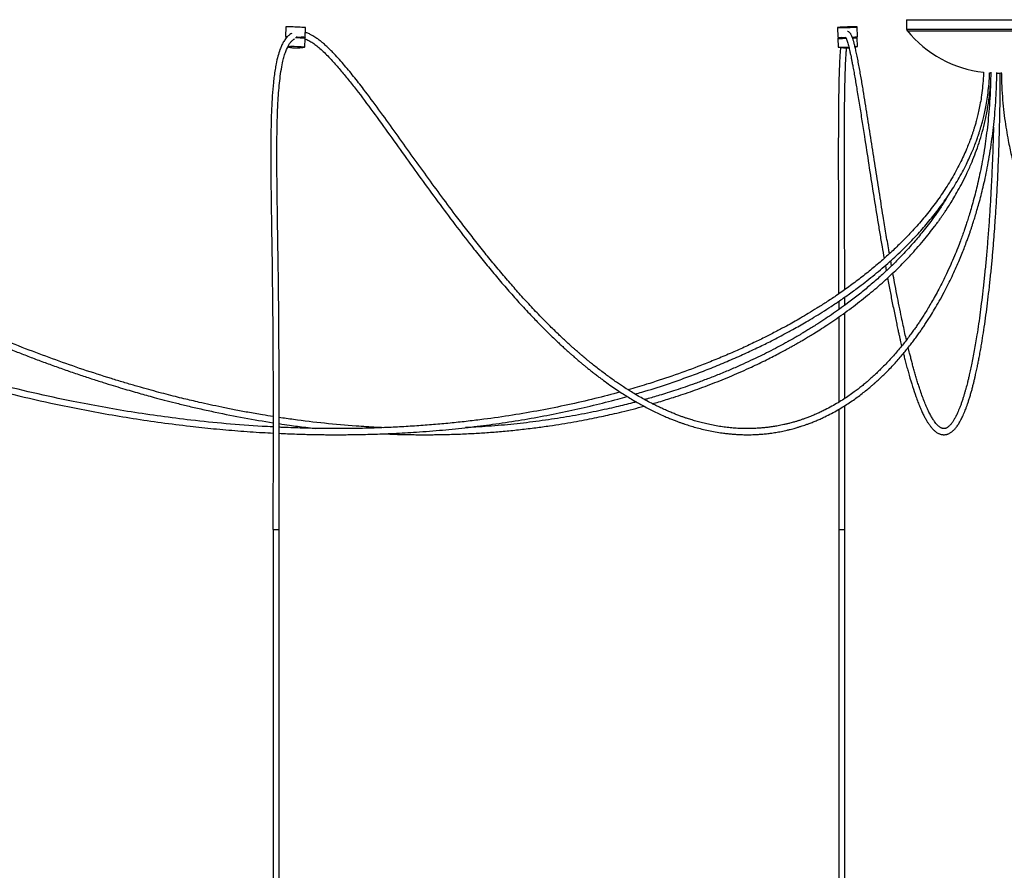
# Model space of a CAD drawing. Header units: millimetres. Extents: x 82 to 250, y 86 to 197.
# Tile 8 of 9: x 201 to 217, y 99 to 113. Entities that reach past the tile are written whole.
import ezdxf

# ---------------------------------------------------------------- set-up
doc = ezdxf.new("R2010")
doc.units = ezdxf.units.MM

msp = doc.modelspace()

# ---------------------------------------------------------------- linework, layer by layer
at = {"color": 7, "linetype": 'Continuous', "lineweight": 25}
for p, q in [((205.095, 113.262), (205.089, 113.102)), ((214.444, 113.101), (214.44, 113.261)), ((215.249, 113.379), (215.249, 113.225)), ((215.249, 113.379), (215.253, 113.379)), ((215.253, 113.379), (218.249, 113.379)), ((205.409, 113.091), (205.415, 113.25)), ((214.12, 113.252), (214.124, 113.092)), ((205.091, 113.085), (205.09, 113.067)), ((205.402, 112.931), (205.407, 113.074)), ((214.127, 113.075), (214.131, 112.932)), ((214.193, 113.091), (214.191, 113.08)), ((214.407, 112.932), (214.443, 112.941)), ((214.447, 112.942), (214.443, 113.084)), ((216.608, 112.51), (216.626, 112.509)), ((216.723, 112.506), (216.775, 112.506)), ((216.775, 112.506), (216.8, 112.507)), ((215.004, 109.353), (214.99, 109.434)), ((214.902, 109.358), (214.917, 109.27)), ((204.882, 105.037), (204.914, 105.037)), ((204.883, 105.037), (204.883, 89.037)), ((204.914, 105.037), (204.982, 105.037)), ((204.981, 89.037), (204.981, 105.037)), ((214.14, 105.037), (214.24, 105.037)), ((214.141, 105.037), (214.141, 89.037)), ((214.239, 89.037), (214.239, 105.037))]:
    msp.add_line(p, q, dxfattribs=at)
at = {"color": 8, "linetype": 'Continuous', "lineweight": 25}
for p, q in [((215.249, 113.225), (215.253, 113.225)), ((215.253, 113.225), (218.249, 113.225)), ((215.258, 113.199), (215.262, 113.199)), ((215.262, 113.199), (218.24, 113.199))]:
    msp.add_line(p, q, dxfattribs=at)
at = {"color": 7, "linetype": 'Continuous', "lineweight": 25, "flags": 128}
for points in [[(214.284, 113.26), (214.25, 113.259), (214.217, 113.258), (214.187, 113.257), (214.161, 113.255), (214.141, 113.254), (214.127, 113.253), (214.12, 113.252), (214.121, 113.251), (214.129, 113.251), (214.145, 113.25), (214.166, 113.25), (214.193, 113.251), (214.224, 113.251), (214.257, 113.252), (214.292, 113.253), (214.326, 113.254), (214.358, 113.255), (214.386, 113.257), (214.409, 113.258), (214.426, 113.259), (214.437, 113.26), (214.439, 113.261), (214.435, 113.262), (214.423, 113.262), (214.405, 113.262), (214.38, 113.262), (214.351, 113.262), (214.319, 113.261), (214.284, 113.26)], [(205.116, 113.101), (205.104, 113.101), (205.093, 113.102), (205.089, 113.102), (205.093, 113.102), (205.105, 113.102), (205.117, 113.102)], [(205.128, 112.942), (205.142, 112.942), (205.17, 112.941)], [(205.261, 113.097), (205.276, 113.097), (205.31, 113.095), (205.34, 113.094), (205.366, 113.093), (205.387, 113.092), (205.401, 113.091), (205.408, 113.091), (205.408, 113.09), (205.4, 113.09), (205.386, 113.091), (205.364, 113.091), (205.346, 113.092)], [(214.213, 113.081), (214.193, 113.08), (214.167, 113.079), (214.147, 113.077), (214.134, 113.076), (214.127, 113.075), (214.128, 113.075), (214.136, 113.074), (214.151, 113.074), (214.173, 113.074), (214.199, 113.074), (214.23, 113.075), (214.26, 113.075)], [(214.367, 113.079), (214.39, 113.08), (214.413, 113.081), (214.43, 113.082), (214.44, 113.084), (214.443, 113.084), (214.438, 113.085), (214.427, 113.085), (214.408, 113.086), (214.384, 113.085), (214.365, 113.085)]]:
    msp.add_lwpolyline(points, dxfattribs=at)
at = {"color": 7, "linetype": 'Continuous', "lineweight": 25}
for centre, radius, start, end in [((205.1, 111.581), 1.681, 87.2312, 90.1672), ((205.001, 106.098), 7.165, 86.688, 88.5583), ((214.344, 113.952), 0.857, 271.1335, 276.7129), ((215.289, 113.225), 0.04, 180, 219.354), ((216.723, 114.401), 1.894, 219.354, 263.4937), ((205.098, 113.009), 0.0763, 84.562, 95.5925), ((205.004, 106.185), 6.758, 86.6312, 88.5906), ((205.129, 108.628), 4.455, 86.4312, 88.4163), ((214.188, 114.579), 1.489, 267.5542, 272.5695), ((214.401, 113.225), 0.287, 271.0039, 279.2453), ((214.2, 115.057), 2.126, 268.1231, 272.8009)]:
    msp.add_arc(centre, radius, start, end, dxfattribs=at)
for points, knots in [([(204.883, 106.715), (204.881, 106.715), (204.822, 106.718), (204.566, 106.733), (204.12, 106.765), (203.566, 106.822), (203.049, 106.887), (202.564, 106.959), (202.087, 107.04), (201.551, 107.142), (200.956, 107.27), (200.302, 107.43), (199.653, 107.606), (199.009, 107.798), (198.323, 108.02), (197.598, 108.276), (196.834, 108.567), (196.076, 108.877), (195.325, 109.203), (194.58, 109.545), (193.84, 109.9), (193.126, 110.256), (192.435, 110.61), (191.768, 110.959), (191.102, 111.312), (190.436, 111.665), (189.768, 112.013), (189.235, 112.282), (188.837, 112.474), (188.577, 112.594), (188.315, 112.71), (188.05, 112.821), (187.811, 112.914), (187.597, 112.989), (187.41, 113.048), (187.227, 113.098), (187.051, 113.138), (186.887, 113.166), (186.761, 113.18), (186.677, 113.185), (186.643, 113.185), (186.631, 113.186)], [0, 0, 0, 0, 0.00034, 0.009089, 0.039724, 0.069384, 0.095024, 0.120191, 0.145081, 0.169684, 0.204335, 0.238851, 0.273373, 0.307871, 0.342395, 0.384239, 0.426078, 0.467957, 0.509803, 0.551709, 0.593565, 0.635505, 0.673881, 0.712346, 0.750715, 0.789196, 0.827547, 0.86596, 0.880543, 0.895215, 0.909867, 0.924391, 0.93927, 0.949248, 0.959295, 0.969275, 0.978574, 0.987057, 0.994856, 0.998134, 1, 1, 1, 1]), ([(204.883, 106.885), (204.825, 106.895), (204.688, 106.916), (204.476, 106.953), (204.254, 106.995), (204.048, 107.037), (203.857, 107.077), (203.693, 107.114), (203.55, 107.147), (203.42, 107.178), (203.282, 107.212), (203.133, 107.25), (202.973, 107.293), (202.803, 107.339), (202.622, 107.39), (202.433, 107.446), (202.149, 107.533), (201.778, 107.652), (201.33, 107.809), (200.882, 107.975), (200.436, 108.152), (199.989, 108.339), (199.553, 108.531), (199.121, 108.731), (198.684, 108.941), (198.29, 109.139), (197.939, 109.321), (197.64, 109.479), (197.348, 109.637), (197.123, 109.761), (196.961, 109.852), (196.858, 109.91), (196.757, 109.967), (196.663, 110.021), (196.578, 110.07), (196.506, 110.111), (196.448, 110.144), (196.398, 110.173), (196.345, 110.204), (196.282, 110.241), (196.204, 110.286), (196.112, 110.34), (196.007, 110.401), (195.839, 110.501), (195.613, 110.635), (195.322, 110.81), (195.021, 110.992), (194.71, 111.182), (194.454, 111.338), (194.249, 111.462), (194.095, 111.556), (193.941, 111.65), (193.787, 111.744), (193.635, 111.835), (193.493, 111.92), (193.368, 111.994), (193.26, 112.058), (193.166, 112.113), (193.077, 112.165), (192.984, 112.218), (192.879, 112.279), (192.756, 112.348), (192.615, 112.427), (192.457, 112.513), (192.289, 112.602), (192.117, 112.69), (191.948, 112.773), (191.79, 112.847), (191.642, 112.912), (191.505, 112.968), (191.376, 113.017), (191.263, 113.056), (191.168, 113.086), (191.086, 113.11), (191.003, 113.131), (190.911, 113.152), (190.807, 113.17), (190.706, 113.182), (190.64, 113.184), (190.612, 113.185)], [0, 0, 0, 0, 0.011533, 0.027256, 0.041971, 0.055678, 0.068378, 0.080072, 0.088539, 0.096936, 0.106129, 0.116124, 0.126919, 0.138294, 0.150432, 0.163326, 0.176681, 0.208004, 0.238598, 0.268449, 0.299974, 0.33093, 0.3613, 0.391186, 0.421863, 0.4536, 0.475079, 0.496826, 0.517814, 0.537829, 0.545428, 0.552881, 0.560188, 0.567262, 0.573453, 0.578636, 0.582823, 0.586078, 0.58964, 0.594252, 0.599902, 0.606577, 0.614257, 0.622873, 0.643451, 0.663564, 0.686884, 0.709511, 0.731929, 0.743203, 0.754503, 0.765814, 0.777122, 0.788411, 0.799135, 0.808062, 0.815885, 0.822648, 0.828706, 0.835274, 0.842753, 0.851598, 0.861811, 0.873262, 0.88565, 0.897898, 0.909801, 0.921336, 0.931164, 0.940677, 0.94962, 0.957728, 0.963555, 0.968935, 0.97414, 0.980148, 0.987181, 0.994536, 1, 1, 1, 1]), ([(205.191, 113.156), (205.181, 113.15), (205.157, 113.136), (205.122, 113.106), (205.085, 113.064), (205.052, 113.013), (205.022, 112.954), (204.992, 112.88), (204.961, 112.783), (204.936, 112.671), (204.916, 112.561), (204.901, 112.458), (204.885, 112.316), (204.87, 112.137), (204.859, 111.921), (204.85, 111.67), (204.846, 111.381), (204.846, 111.056), (204.848, 110.732), (204.852, 110.408), (204.857, 110.085), (204.862, 109.763), (204.867, 109.449), (204.87, 109.189), (204.872, 108.984), (204.874, 108.832), (204.876, 108.685), (204.877, 108.546), (204.878, 108.407), (204.879, 108.261), (204.88, 108.097), (204.881, 107.925), (204.882, 107.745), (204.883, 107.559), (204.883, 107.355), (204.883, 107.133), (204.884, 106.892), (204.883, 106.65), (204.883, 106.409), (204.883, 106.17), (204.883, 105.915), (204.882, 105.64), (204.882, 105.346), (204.882, 105.142), (204.882, 105.037)], [0, 0, 0, 0, 0.0089817, 0.0203704, 0.0313506, 0.043939, 0.0550346, 0.0658193, 0.0819362, 0.0993349, 0.1119579, 0.1251911, 0.1383928, 0.164473, 0.1898291, 0.2152597, 0.2535148, 0.2916754, 0.3299684, 0.3680113, 0.4060849, 0.4440758, 0.4815431, 0.5170685, 0.5358895, 0.5538502, 0.5708777, 0.5877639, 0.6029543, 0.6201019, 0.6393246, 0.6607629, 0.6808182, 0.7027152, 0.7265937, 0.7526122, 0.7809502, 0.8118106, 0.8379875, 0.8660152, 0.8960498, 0.928263, 0.9628441, 1, 1, 1, 1]), ([(216.626, 112.519), (216.626, 112.475), (216.624, 112.351), (216.616, 112.152), (216.602, 111.929), (216.583, 111.722), (216.561, 111.529), (216.535, 111.338), (216.505, 111.152), (216.472, 110.971), (216.438, 110.808), (216.404, 110.66), (216.369, 110.519), (216.334, 110.385), (216.298, 110.261), (216.266, 110.156), (216.239, 110.07), (216.214, 109.996), (216.19, 109.924), (216.162, 109.846), (216.127, 109.751), (216.084, 109.638), (216.031, 109.507), (215.97, 109.365), (215.906, 109.226), (215.841, 109.093), (215.78, 108.973), (215.719, 108.861), (215.661, 108.759), (215.607, 108.667), (215.557, 108.584), (215.511, 108.512), (215.469, 108.448), (215.429, 108.388), (215.387, 108.327), (215.341, 108.263), (215.292, 108.196), (215.239, 108.127), (215.181, 108.053), (215.118, 107.976), (215.051, 107.899), (214.981, 107.82), (214.911, 107.745), (214.843, 107.677), (214.784, 107.619), (214.731, 107.568), (214.68, 107.522), (214.628, 107.477), (214.574, 107.431), (214.516, 107.383), (214.455, 107.335), (214.385, 107.283), (214.307, 107.227), (214.22, 107.169), (214.126, 107.11), (214.025, 107.051), (213.932, 107.003), (213.852, 106.963), (213.784, 106.932), (213.715, 106.902), (213.649, 106.876), (213.59, 106.854), (213.54, 106.837), (213.503, 106.824), (213.477, 106.816), (213.458, 106.81), (213.435, 106.803), (213.408, 106.795), (213.376, 106.786), (213.337, 106.776), (213.291, 106.764), (213.242, 106.753), (213.193, 106.743), (213.135, 106.731), (213.069, 106.72), (212.996, 106.71), (212.929, 106.702), (212.866, 106.697), (212.809, 106.693), (212.757, 106.69), (212.709, 106.689), (212.665, 106.688), (212.62, 106.688), (212.568, 106.689), (212.498, 106.691), (212.412, 106.697), (212.313, 106.707), (212.211, 106.72), (212.109, 106.737), (212.009, 106.758), (211.914, 106.78), (211.825, 106.803), (211.742, 106.828), (211.672, 106.85), (211.614, 106.87), (211.561, 106.888), (211.505, 106.909), (211.443, 106.934), (211.374, 106.962), (211.301, 106.994), (211.225, 107.029), (211.15, 107.065), (211.067, 107.107), (210.978, 107.154), (210.884, 107.207), (210.794, 107.26), (210.707, 107.314), (210.627, 107.365), (210.552, 107.414), (210.483, 107.461), (210.412, 107.512), (210.339, 107.565), (210.263, 107.622), (210.186, 107.681), (210.118, 107.735), (210.063, 107.78), (210.021, 107.814), (209.984, 107.844), (209.953, 107.871), (209.927, 107.893), (209.905, 107.912), (209.885, 107.929), (209.861, 107.95), (209.831, 107.976), (209.793, 108.01), (209.749, 108.049), (209.701, 108.093), (209.65, 108.14), (209.598, 108.189), (209.515, 108.268), (209.398, 108.382), (209.238, 108.545), (209.068, 108.725), (208.892, 108.92), (208.718, 109.119), (208.545, 109.323), (208.373, 109.533), (208.203, 109.747), (208.033, 109.965), (207.837, 110.223), (207.614, 110.523), (207.364, 110.866), (207.115, 111.213), (206.866, 111.561), (206.617, 111.906), (206.395, 112.205), (206.201, 112.454), (206.034, 112.657), (205.902, 112.803), (205.806, 112.899), (205.751, 112.952), (205.7, 112.997), (205.659, 113.03), (205.627, 113.055), (205.599, 113.075), (205.568, 113.096), (205.533, 113.118), (205.488, 113.142), (205.448, 113.16), (205.42, 113.168), (205.412, 113.17)], [0, 0, 0, 0, 0.003788, 0.010686, 0.017173, 0.023298, 0.029097, 0.034594, 0.040814, 0.046631, 0.052047, 0.057056, 0.06165, 0.06681, 0.071369, 0.075312, 0.078619, 0.081289, 0.084004, 0.087133, 0.090683, 0.095701, 0.101363, 0.107693, 0.114722, 0.120753, 0.126935, 0.132754, 0.138184, 0.143306, 0.147989, 0.152219, 0.155984, 0.159403, 0.163153, 0.167338, 0.171633, 0.176319, 0.181405, 0.186897, 0.192804, 0.198731, 0.205116, 0.21083, 0.215857, 0.220183, 0.224444, 0.228653, 0.233194, 0.238061, 0.243189, 0.248573, 0.255375, 0.262554, 0.270251, 0.278578, 0.287543, 0.292857, 0.298376, 0.3041, 0.309659, 0.314466, 0.318506, 0.321775, 0.323347, 0.324777, 0.326561, 0.328747, 0.331339, 0.334335, 0.338361, 0.342425, 0.346343, 0.350116, 0.356486, 0.362383, 0.367804, 0.37276, 0.377399, 0.38162, 0.385423, 0.388805, 0.392269, 0.396436, 0.40131, 0.40908, 0.417107, 0.425305, 0.433672, 0.441876, 0.449491, 0.456666, 0.463371, 0.469509, 0.473601, 0.477636, 0.48217, 0.487223, 0.492796, 0.498772, 0.505073, 0.511201, 0.517126, 0.52524, 0.532941, 0.54023, 0.547197, 0.554465, 0.559909, 0.565564, 0.571426, 0.577496, 0.58377, 0.590246, 0.596664, 0.60058, 0.604062, 0.60711, 0.609727, 0.611914, 0.613672, 0.615145, 0.616956, 0.61957, 0.622733, 0.626443, 0.630617, 0.634896, 0.639233, 0.643628, 0.656002, 0.668788, 0.684312, 0.699434, 0.714086, 0.72926, 0.744101, 0.758962, 0.77382, 0.788653, 0.81078, 0.832871, 0.854997, 0.877082, 0.899217, 0.921311, 0.935635, 0.950003, 0.964459, 0.969203, 0.973888, 0.978118, 0.981777, 0.983807, 0.985834, 0.988249, 0.991023, 0.99405, 0.998238, 1, 1, 1, 1]), ([(214.969, 109.551), (214.966, 109.572), (214.946, 109.681), (214.912, 109.885), (214.86, 110.201), (214.801, 110.567), (214.736, 110.981), (214.671, 111.399), (214.607, 111.815), (214.557, 112.123), (214.524, 112.324), (214.506, 112.428), (214.488, 112.531), (214.469, 112.633), (214.45, 112.733), (214.435, 112.811), (214.422, 112.868), (214.413, 112.907), (214.405, 112.941), (214.398, 112.971), (214.391, 112.997), (214.384, 113.022), (214.377, 113.046), (214.369, 113.071), (214.36, 113.097), (214.35, 113.12), (214.34, 113.139), (214.331, 113.153), (214.323, 113.163), (214.315, 113.171), (214.308, 113.176), (214.296, 113.182), (214.288, 113.184), (214.283, 113.185)], [0, 0, 0, 0, 0.017316, 0.089104, 0.160956, 0.26344, 0.36613, 0.468632, 0.571219, 0.673881, 0.700979, 0.728263, 0.756392, 0.785142, 0.814248, 0.843016, 0.856882, 0.86968, 0.881469, 0.892308, 0.902826, 0.911104, 0.920604, 0.931211, 0.942796, 0.95513, 0.966149, 0.97494, 0.98204, 0.987574, 0.991751, 0.995396, 1, 1, 1, 1]), ([(186.451, 113.078), (186.467, 113.08), (186.513, 113.085), (186.588, 113.087), (186.674, 113.085), (186.759, 113.079), (186.866, 113.067), (187, 113.046), (187.166, 113.01), (187.34, 112.964), (187.518, 112.909), (187.694, 112.849), (187.867, 112.785), (188.132, 112.68), (188.49, 112.526), (188.965, 112.303), (189.465, 112.055), (189.99, 111.785), (190.65, 111.439), (191.445, 111.017), (192.378, 110.526), (193.244, 110.084), (194.041, 109.691), (194.769, 109.347), (195.502, 109.015), (196.241, 108.699), (196.987, 108.4), (197.739, 108.118), (198.469, 107.866), (199.177, 107.641), (199.862, 107.443), (200.552, 107.263), (201.162, 107.122), (201.691, 107.013), (202.14, 106.929), (202.595, 106.853), (203.058, 106.785), (203.497, 106.73), (203.914, 106.685), (204.309, 106.651), (204.633, 106.627), (204.826, 106.618), (204.883, 106.616)], [0, 0, 0, 0, 0.002486, 0.007095, 0.01143, 0.015737, 0.02008, 0.027952, 0.036582, 0.045939, 0.055464, 0.064965, 0.07434, 0.083495, 0.108424, 0.133476, 0.163232, 0.193097, 0.222881, 0.276169, 0.329487, 0.382726, 0.423502, 0.464225, 0.504982, 0.545685, 0.586423, 0.62711, 0.66782, 0.704077, 0.740321, 0.776587, 0.812841, 0.835831, 0.859086, 0.882598, 0.906355, 0.930555, 0.950315, 0.970519, 0.991161, 1, 1, 1, 1]), ([(190.462, 113.079), (190.47, 113.08), (190.503, 113.085), (190.557, 113.086), (190.619, 113.086), (190.672, 113.083), (190.746, 113.077), (190.849, 113.062), (190.982, 113.034), (191.12, 112.997), (191.261, 112.952), (191.405, 112.9), (191.554, 112.841), (191.706, 112.775), (191.904, 112.684), (192.148, 112.564), (192.377, 112.443), (192.551, 112.348), (192.666, 112.284), (192.773, 112.224), (192.864, 112.172), (192.935, 112.132), (192.987, 112.102), (193.03, 112.076), (193.075, 112.05), (193.129, 112.019), (193.194, 111.981), (193.267, 111.938), (193.345, 111.891), (193.498, 111.8), (193.731, 111.661), (194.068, 111.456), (194.442, 111.228), (194.851, 110.979), (195.189, 110.774), (195.449, 110.617), (195.622, 110.513), (195.786, 110.416), (195.939, 110.325), (196.082, 110.242), (196.211, 110.166), (196.319, 110.103), (196.405, 110.054), (196.475, 110.013), (196.547, 109.972), (196.629, 109.925), (196.725, 109.871), (196.833, 109.809), (197.015, 109.707), (197.264, 109.569), (197.575, 109.4), (197.883, 109.237), (198.184, 109.081), (198.479, 108.932), (198.771, 108.788), (199.097, 108.632), (199.459, 108.464), (199.858, 108.287), (200.262, 108.115), (200.601, 107.979), (200.874, 107.873), (201.076, 107.796), (201.282, 107.721), (201.492, 107.646), (201.702, 107.574), (201.906, 107.506), (202.094, 107.446), (202.264, 107.393), (202.417, 107.347), (202.559, 107.305), (202.689, 107.268), (202.813, 107.233), (202.95, 107.195), (203.108, 107.153), (203.291, 107.107), (203.491, 107.058), (203.709, 107.008), (204.017, 106.94), (204.41, 106.861), (204.726, 106.81), (204.883, 106.784)], [0, 0, 0, 0, 0.0015796, 0.0065526, 0.0106465, 0.0138258, 0.0170098, 0.0251476, 0.0341437, 0.0433847, 0.0528167, 0.0625886, 0.0727449, 0.0832608, 0.0941097, 0.1139266, 0.1345293, 0.1428035, 0.1511646, 0.159099, 0.1657554, 0.1706328, 0.1743384, 0.1769946, 0.1800819, 0.183989, 0.1886446, 0.194091, 0.1998021, 0.2056169, 0.2272417, 0.2502253, 0.2789453, 0.3086554, 0.3392749, 0.3524913, 0.365065, 0.3769032, 0.3879732, 0.3982457, 0.4076903, 0.41596, 0.4214763, 0.4261433, 0.4311121, 0.4370013, 0.4438224, 0.4515881, 0.4603124, 0.4826435, 0.5048851, 0.5266404, 0.5478685, 0.5685326, 0.5888532, 0.6090877, 0.6367403, 0.6641622, 0.6916108, 0.7200239, 0.7335255, 0.7472495, 0.7611957, 0.7753632, 0.7897344, 0.8035757, 0.8164882, 0.8275015, 0.8377214, 0.8471432, 0.8557625, 0.8636693, 0.8720006, 0.8830042, 0.8951088, 0.9083177, 0.9226339, 0.9380434, 0.9692047, 1, 1, 1, 1]), ([(204.982, 105.037), (204.982, 105.132), (204.982, 105.316), (204.982, 105.582), (204.982, 105.831), (204.983, 106.063), (204.983, 106.3), (204.983, 106.539), (204.984, 106.78), (204.983, 107.005), (204.983, 107.214), (204.983, 107.41), (204.983, 107.586), (204.982, 107.746), (204.981, 107.944), (204.98, 108.189), (204.978, 108.489), (204.975, 108.797), (204.971, 109.157), (204.965, 109.566), (204.958, 110.023), (204.951, 110.482), (204.946, 110.942), (204.946, 111.323), (204.95, 111.623), (204.956, 111.842), (204.965, 112.042), (204.977, 112.222), (204.992, 112.381), (205.012, 112.534), (205.036, 112.661), (205.06, 112.764), (205.085, 112.842), (205.112, 112.911), (205.14, 112.966), (205.17, 113.01), (205.198, 113.039), (205.219, 113.057), (205.231, 113.063), (205.234, 113.065)], [0, 0, 0, 0, 0.033879, 0.065474, 0.094955, 0.12248, 0.148189, 0.179326, 0.207829, 0.233923, 0.259414, 0.282541, 0.303475, 0.322363, 0.339334, 0.374051, 0.409764, 0.446423, 0.483807, 0.537931, 0.592291, 0.646813, 0.701573, 0.756505, 0.782514, 0.808435, 0.834681, 0.854344, 0.87382, 0.893125, 0.912205, 0.92479, 0.937217, 0.949647, 0.961866, 0.973336, 0.985264, 0.99539, 1, 1, 1, 1]), ([(205.406, 113.066), (205.417, 113.062), (205.448, 113.051), (205.501, 113.021), (205.567, 112.976), (205.634, 112.922), (205.705, 112.858), (205.778, 112.786), (205.871, 112.688), (205.983, 112.561), (206.114, 112.402), (206.292, 112.175), (206.519, 111.872), (206.793, 111.492), (207.066, 111.109), (207.34, 110.728), (207.615, 110.352), (207.892, 109.983), (208.134, 109.671), (208.343, 109.411), (208.518, 109.199), (208.698, 108.988), (208.885, 108.777), (209.061, 108.586), (209.222, 108.418), (209.364, 108.275), (209.476, 108.167), (209.557, 108.09), (209.61, 108.041), (209.661, 107.994), (209.708, 107.952), (209.75, 107.914), (209.784, 107.885), (209.81, 107.861), (209.832, 107.843), (209.854, 107.824), (209.88, 107.802), (209.912, 107.775), (209.949, 107.743), (209.991, 107.709), (210.037, 107.672), (210.086, 107.632), (210.138, 107.592), (210.19, 107.552), (210.241, 107.513), (210.309, 107.463), (210.394, 107.402), (210.493, 107.334), (210.587, 107.271), (210.678, 107.214), (210.762, 107.162), (210.844, 107.114), (210.925, 107.069), (211.01, 107.024), (211.098, 106.979), (211.19, 106.935), (211.275, 106.896), (211.351, 106.863), (211.415, 106.837), (211.473, 106.814), (211.526, 106.795), (211.576, 106.777), (211.635, 106.757), (211.71, 106.733), (211.802, 106.706), (211.902, 106.68), (212.009, 106.655), (212.12, 106.634), (212.22, 106.618), (212.306, 106.607), (212.379, 106.6), (212.45, 106.594), (212.512, 106.591), (212.565, 106.589), (212.607, 106.588), (212.645, 106.588), (212.685, 106.588), (212.734, 106.589), (212.795, 106.592), (212.863, 106.596), (212.939, 106.603), (213.023, 106.612), (213.096, 106.623), (213.156, 106.634), (213.202, 106.642), (213.248, 106.652), (213.297, 106.663), (213.344, 106.674), (213.388, 106.686), (213.425, 106.696), (213.456, 106.705), (213.482, 106.713), (213.503, 106.72), (213.529, 106.728), (213.563, 106.739), (213.608, 106.754), (213.66, 106.774), (213.721, 106.797), (213.785, 106.823), (213.85, 106.852), (213.929, 106.889), (214.02, 106.935), (214.122, 106.992), (214.219, 107.05), (214.311, 107.109), (214.399, 107.169), (214.482, 107.23), (214.559, 107.29), (214.626, 107.343), (214.681, 107.39), (214.727, 107.43), (214.772, 107.471), (214.821, 107.516), (214.878, 107.571), (214.944, 107.636), (215.011, 107.706), (215.079, 107.78), (215.144, 107.854), (215.208, 107.929), (215.268, 108.003), (215.324, 108.073), (215.374, 108.14), (215.423, 108.206), (215.468, 108.27), (215.511, 108.331), (215.552, 108.392), (215.594, 108.457), (215.647, 108.54), (215.711, 108.645), (215.786, 108.775), (215.86, 108.911), (215.93, 109.048), (215.992, 109.175), (216.049, 109.299), (216.101, 109.417), (216.147, 109.528), (216.189, 109.632), (216.223, 109.721), (216.25, 109.796), (216.272, 109.857), (216.292, 109.913), (216.309, 109.966), (216.327, 110.02), (216.348, 110.084), (216.373, 110.165), (216.403, 110.264), (216.435, 110.378), (216.469, 110.504), (216.503, 110.642), (216.537, 110.791), (216.571, 110.957), (216.604, 111.139), (216.634, 111.327), (216.66, 111.519), (216.683, 111.714), (216.701, 111.924), (216.716, 112.149), (216.724, 112.348), (216.726, 112.472), (216.726, 112.515)], [0, 0, 0, 0, 0.002781, 0.008393, 0.01376, 0.01948, 0.02559, 0.031865, 0.038161, 0.049592, 0.060858, 0.072149, 0.096453, 0.120778, 0.145054, 0.169343, 0.193637, 0.217915, 0.242197, 0.257157, 0.272137, 0.287572, 0.303555, 0.320085, 0.332362, 0.344303, 0.355876, 0.360319, 0.364702, 0.369024, 0.373041, 0.376496, 0.379383, 0.381461, 0.383094, 0.384771, 0.386914, 0.389525, 0.392605, 0.396155, 0.399825, 0.403894, 0.408227, 0.412489, 0.416663, 0.420749, 0.429206, 0.437253, 0.444883, 0.452093, 0.459148, 0.46533, 0.471802, 0.478565, 0.485618, 0.492962, 0.500482, 0.505998, 0.511073, 0.515704, 0.519891, 0.52364, 0.527388, 0.534009, 0.541299, 0.549141, 0.557503, 0.566364, 0.575248, 0.581005, 0.586678, 0.592265, 0.597605, 0.601335, 0.604642, 0.607526, 0.610057, 0.614219, 0.618958, 0.624271, 0.630163, 0.636716, 0.64395, 0.647348, 0.650875, 0.654532, 0.658318, 0.662197, 0.665716, 0.668578, 0.670998, 0.672977, 0.674528, 0.676122, 0.67901, 0.68254, 0.686708, 0.691511, 0.696781, 0.701934, 0.706916, 0.71561, 0.723738, 0.731309, 0.738821, 0.745897, 0.752594, 0.758918, 0.764867, 0.768836, 0.772557, 0.776068, 0.780068, 0.784811, 0.790284, 0.796471, 0.801821, 0.807545, 0.813067, 0.818217, 0.823002, 0.82743, 0.831505, 0.835708, 0.839474, 0.842911, 0.846696, 0.850949, 0.857206, 0.864212, 0.871929, 0.878282, 0.884482, 0.890211, 0.895484, 0.900316, 0.904721, 0.908712, 0.911412, 0.913874, 0.9161, 0.918093, 0.920049, 0.92236, 0.925545, 0.929218, 0.933364, 0.937978, 0.942611, 0.94766, 0.953117, 0.958977, 0.965243, 0.970781, 0.976622, 0.982791, 0.989322, 0.996263, 1, 1, 1, 1]), ([(214.255, 113.09), (214.255, 113.09), (214.253, 113.09), (214.257, 113.084), (214.262, 113.074), (214.269, 113.055), (214.278, 113.028), (214.288, 112.994), (214.298, 112.957), (214.308, 112.92), (214.316, 112.885), (214.323, 112.854), (214.329, 112.825), (214.337, 112.79), (214.345, 112.747), (214.356, 112.692), (214.37, 112.622), (214.385, 112.537), (214.403, 112.437), (214.421, 112.335), (214.446, 112.184), (214.479, 111.982), (214.519, 111.727), (214.57, 111.402), (214.631, 111.006), (214.703, 110.547), (214.763, 110.172), (214.812, 109.88), (214.847, 109.67), (214.87, 109.536), (214.882, 109.472)], [0, 0, 0, 0, 0.0013009, 0.0126453, 0.0251853, 0.0389806, 0.0541382, 0.0700745, 0.0857174, 0.0999748, 0.1126162, 0.1234419, 0.1324614, 0.1414905, 0.1567764, 0.1734771, 0.1916799, 0.2184619, 0.2460871, 0.2736721, 0.3010692, 0.3649817, 0.4288066, 0.4925718, 0.6064773, 0.7202682, 0.8342196, 0.8910772, 0.9480344, 1, 1, 1, 1]), ([(216.8, 112.515), (216.8, 112.477), (216.802, 112.363), (216.812, 112.178), (216.83, 111.965), (216.853, 111.765), (216.881, 111.578), (216.917, 111.376), (216.962, 111.164), (217.018, 110.947), (217.074, 110.752), (217.133, 110.572), (217.193, 110.406), (217.253, 110.251), (217.311, 110.112), (217.367, 109.987), (217.42, 109.876), (217.469, 109.776), (217.519, 109.681), (217.571, 109.584), (217.631, 109.478), (217.7, 109.362), (217.777, 109.237), (217.864, 109.105), (217.958, 108.97), (218.055, 108.838), (218.157, 108.708), (218.261, 108.581), (218.368, 108.458), (218.457, 108.361), (218.529, 108.286), (218.582, 108.231), (218.629, 108.184), (218.668, 108.146), (218.699, 108.116), (218.724, 108.092), (218.75, 108.069), (218.78, 108.041), (218.817, 108.007), (218.861, 107.967), (218.913, 107.922), (218.973, 107.87), (219.042, 107.813), (219.117, 107.753), (219.193, 107.694), (219.267, 107.639), (219.337, 107.588), (219.414, 107.534), (219.498, 107.478), (219.585, 107.421), (219.664, 107.372), (219.74, 107.327), (219.818, 107.282), (219.903, 107.234), (219.99, 107.188), (220.077, 107.143), (220.163, 107.101), (220.255, 107.059), (220.351, 107.017), (220.444, 106.978), (220.529, 106.944), (220.602, 106.916), (220.664, 106.894), (220.712, 106.877), (220.747, 106.865), (220.775, 106.856), (220.803, 106.847), (220.837, 106.836), (220.879, 106.823), (220.928, 106.808), (220.985, 106.791), (221.048, 106.774), (221.142, 106.749), (221.26, 106.72), (221.399, 106.69), (221.53, 106.666), (221.655, 106.646), (221.78, 106.629), (221.891, 106.617), (221.988, 106.607), (222.072, 106.601), (222.158, 106.596), (222.244, 106.592), (222.325, 106.589), (222.397, 106.588), (222.457, 106.588), (222.502, 106.588), (222.537, 106.588), (222.569, 106.589), (222.606, 106.59), (222.653, 106.591), (222.708, 106.594), (222.772, 106.597), (222.855, 106.602), (222.953, 106.61), (223.062, 106.62), (223.166, 106.632), (223.27, 106.646), (223.374, 106.662), (223.475, 106.679), (223.569, 106.696), (223.654, 106.713), (223.735, 106.73), (223.829, 106.751), (223.94, 106.778), (224.071, 106.813), (224.207, 106.851), (224.321, 106.886), (224.406, 106.914), (224.459, 106.931), (224.504, 106.947), (224.543, 106.96), (224.574, 106.971), (224.602, 106.981), (224.636, 106.993), (224.68, 107.009), (224.737, 107.031), (224.806, 107.057), (224.885, 107.089), (224.974, 107.125), (225.068, 107.165), (225.189, 107.218), (225.33, 107.283), (225.491, 107.361), (225.647, 107.44), (225.798, 107.52), (225.947, 107.602), (226.09, 107.684), (226.231, 107.768), (226.385, 107.863), (226.554, 107.97), (226.741, 108.094), (226.932, 108.226), (227.129, 108.367), (227.331, 108.517), (227.536, 108.674), (227.741, 108.837), (227.994, 109.044), (228.296, 109.301), (228.56, 109.536), (228.738, 109.698), (228.83, 109.783), (228.923, 109.869), (229.016, 109.956), (229.106, 110.041), (229.187, 110.119), (229.257, 110.186), (229.317, 110.243), (229.369, 110.294), (229.416, 110.339), (229.461, 110.383), (229.508, 110.429), (229.563, 110.483), (229.626, 110.544), (229.701, 110.619), (229.789, 110.706), (229.888, 110.803), (229.988, 110.904), (230.089, 111.005), (230.19, 111.106), (230.297, 111.213), (230.411, 111.328), (230.53, 111.447), (230.644, 111.561), (230.749, 111.665), (230.837, 111.753), (230.91, 111.825), (230.971, 111.885), (231.031, 111.944), (231.095, 112.005), (231.168, 112.075), (231.252, 112.155), (231.347, 112.244), (231.45, 112.339), (231.56, 112.438), (231.673, 112.536), (231.784, 112.629), (231.893, 112.716), (231.998, 112.795), (232.103, 112.867), (232.204, 112.932), (232.307, 112.989), (232.391, 113.027), (232.455, 113.051), (232.495, 113.064), (232.52, 113.07), (232.531, 113.072)], [0, 0, 0, 0, 0.003236, 0.009762, 0.015932, 0.021786, 0.027354, 0.032659, 0.040154, 0.047112, 0.05354, 0.059429, 0.065486, 0.071032, 0.076201, 0.080977, 0.085345, 0.089291, 0.092967, 0.096997, 0.101546, 0.106629, 0.112266, 0.118477, 0.125236, 0.131961, 0.138463, 0.145787, 0.152762, 0.159368, 0.16308, 0.166556, 0.169561, 0.172076, 0.17393, 0.175372, 0.176806, 0.178674, 0.18098, 0.183728, 0.186925, 0.190576, 0.194895, 0.199642, 0.204281, 0.208716, 0.212941, 0.216951, 0.222667, 0.227861, 0.232521, 0.236728, 0.241251, 0.246275, 0.251807, 0.256504, 0.26152, 0.266858, 0.272522, 0.278129, 0.282991, 0.2872, 0.290748, 0.293632, 0.295458, 0.296859, 0.298362, 0.300312, 0.30271, 0.305504, 0.308734, 0.312402, 0.316361, 0.324734, 0.332634, 0.340052, 0.346984, 0.353873, 0.361223, 0.365771, 0.370481, 0.375351, 0.380381, 0.385098, 0.389147, 0.392524, 0.395229, 0.396846, 0.398473, 0.400598, 0.403222, 0.406345, 0.409968, 0.414092, 0.420446, 0.426666, 0.432565, 0.438142, 0.444361, 0.450123, 0.455426, 0.46027, 0.464712, 0.469218, 0.476289, 0.483732, 0.491547, 0.499721, 0.503176, 0.506212, 0.50883, 0.511029, 0.51281, 0.514232, 0.51589, 0.518566, 0.521876, 0.525819, 0.530394, 0.535597, 0.54124, 0.546784, 0.556602, 0.565976, 0.574905, 0.583982, 0.592596, 0.601046, 0.609387, 0.617619, 0.628556, 0.639575, 0.651039, 0.662936, 0.675248, 0.687817, 0.700336, 0.712787, 0.734502, 0.756288, 0.762056, 0.767846, 0.773654, 0.779479, 0.785299, 0.790696, 0.794848, 0.79858, 0.801899, 0.80481, 0.807435, 0.810413, 0.813896, 0.817873, 0.822333, 0.828253, 0.834633, 0.841045, 0.847464, 0.853886, 0.860305, 0.867992, 0.875652, 0.883053, 0.889719, 0.895667, 0.899859, 0.903642, 0.90733, 0.911355, 0.915701, 0.921202, 0.927221, 0.933726, 0.940644, 0.947865, 0.954817, 0.961333, 0.968016, 0.974241, 0.980397, 0.986534, 0.992785, 0.995418, 0.998085, 1, 1, 1, 1]), ([(205.125, 112.933), (205.134, 112.931), (205.154, 112.927), (205.185, 112.922), (205.213, 112.919), (205.232, 112.917), (205.241, 112.917), (205.243, 112.917)], [0, 0, 0, 0, 0.231221, 0.529463, 0.77524, 0.944372, 1, 1, 1, 1]), ([(205.243, 112.917), (205.25, 112.917), (205.27, 112.916), (205.304, 112.918), (205.349, 112.922), (205.38, 112.928), (205.399, 112.931)], [0, 0, 0, 0, 0.134055, 0.395437, 0.6346, 1, 1, 1, 1]), ([(214.169, 112.926), (214.169, 112.922), (214.166, 112.894), (214.161, 112.833), (214.156, 112.743), (214.15, 112.633), (214.146, 112.503), (214.141, 112.334), (214.138, 112.142), (214.135, 111.929), (214.133, 111.677), (214.133, 111.388), (214.132, 111.062), (214.133, 110.737), (214.134, 110.412), (214.135, 110.089), (214.136, 109.767), (214.137, 109.452), (214.138, 109.192), (214.138, 109.007), (214.138, 108.923), (214.138, 108.892)], [0, 0, 0, 0, 0.004609, 0.032737, 0.059962, 0.086472, 0.125109, 0.16351, 0.215242, 0.267065, 0.319367, 0.398032, 0.47641, 0.555052, 0.633143, 0.711282, 0.789247, 0.866141, 0.939067, 0.977704, 1, 1, 1, 1]), ([(214.134, 112.932), (214.142, 112.93), (214.163, 112.926), (214.196, 112.922), (214.23, 112.918), (214.257, 112.917), (214.275, 112.917), (214.285, 112.916), (214.289, 112.917), (214.29, 112.917)], [0, 0, 0, 0, 0.150567, 0.405586, 0.628086, 0.802649, 0.912064, 0.973917, 1, 1, 1, 1]), ([(214.238, 108.962), (214.238, 109.004), (214.238, 109.197), (214.237, 109.541), (214.235, 109.995), (214.234, 110.45), (214.233, 110.907), (214.232, 111.284), (214.233, 111.581), (214.234, 111.797), (214.236, 111.994), (214.238, 112.171), (214.241, 112.327), (214.245, 112.481), (214.25, 112.613), (214.255, 112.722), (214.26, 112.811), (214.265, 112.876), (214.268, 112.908), (214.269, 112.917)], [0, 0, 0, 0, 0.031193, 0.142195, 0.253726, 0.365501, 0.477833, 0.590316, 0.643659, 0.696597, 0.749713, 0.789367, 0.828596, 0.868116, 0.907952, 0.934667, 0.961648, 0.989172, 1, 1, 1, 1]), ([(214.29, 112.917), (214.29, 112.917), (214.293, 112.917), (214.3, 112.917), (214.305, 112.918), (214.308, 112.918)], [0, 0, 0, 0, 0.195171, 0.584426, 1, 1, 1, 1]), ([(216.508, 112.52), (216.508, 112.5), (216.506, 112.424), (216.496, 112.3), (216.479, 112.152), (216.458, 112.021), (216.435, 111.907), (216.412, 111.808), (216.391, 111.725), (216.372, 111.656), (216.355, 111.6), (216.341, 111.558), (216.331, 111.526), (216.322, 111.5), (216.312, 111.471), (216.299, 111.436), (216.285, 111.396), (216.262, 111.336), (216.227, 111.252), (216.179, 111.143), (216.101, 110.981), (215.99, 110.776), (215.839, 110.539), (215.678, 110.315), (215.506, 110.102), (215.336, 109.911), (215.169, 109.739), (215.007, 109.583), (214.837, 109.43), (214.659, 109.28), (214.473, 109.133), (214.285, 108.993), (214.104, 108.866), (213.936, 108.755), (213.785, 108.659), (213.646, 108.574), (213.519, 108.499), (213.4, 108.431), (213.27, 108.359), (213.119, 108.278), (212.942, 108.187), (212.746, 108.091), (212.532, 107.991), (212.304, 107.891), (212.07, 107.794), (211.773, 107.677), (211.416, 107.548), (211.034, 107.422), (210.793, 107.353), (210.692, 107.324)], [0, 0, 0, 0, 0.007074, 0.026519, 0.043952, 0.059474, 0.073157, 0.085046, 0.095169, 0.103541, 0.11017, 0.115825, 0.119066, 0.122067, 0.125731, 0.130059, 0.135053, 0.140717, 0.152851, 0.167281, 0.182956, 0.216775, 0.250134, 0.283079, 0.315616, 0.348213, 0.374818, 0.401905, 0.42948, 0.457549, 0.486113, 0.5151, 0.542825, 0.566409, 0.588157, 0.607996, 0.625861, 0.641777, 0.658079, 0.680027, 0.704257, 0.730827, 0.759796, 0.790851, 0.821896, 0.852566, 0.907716, 0.961326, 1, 1, 1, 1]), ([(210.807, 107.253), (210.844, 107.263), (211.017, 107.312), (211.272, 107.395), (211.576, 107.499), (211.83, 107.592), (212.087, 107.692), (212.344, 107.799), (212.592, 107.909), (212.823, 108.017), (213.031, 108.119), (213.217, 108.216), (213.369, 108.299), (213.498, 108.371), (213.613, 108.438), (213.738, 108.512), (213.874, 108.596), (214.021, 108.691), (214.176, 108.795), (214.34, 108.91), (214.537, 109.056), (214.759, 109.232), (215, 109.44), (215.226, 109.653), (215.432, 109.866), (215.618, 110.08), (215.788, 110.295), (215.948, 110.522), (216.097, 110.762), (216.205, 110.965), (216.279, 111.121), (216.322, 111.22), (216.358, 111.307), (216.385, 111.38), (216.407, 111.439), (216.421, 111.48), (216.431, 111.511), (216.441, 111.542), (216.454, 111.585), (216.472, 111.642), (216.491, 111.714), (216.513, 111.8), (216.536, 111.901), (216.558, 112.017), (216.579, 112.15), (216.596, 112.299), (216.606, 112.422), (216.608, 112.495), (216.608, 112.512)], [0, 0, 0, 0, 0.014155, 0.065768, 0.098315, 0.131395, 0.16497, 0.199002, 0.232965, 0.263824, 0.291926, 0.317342, 0.340139, 0.355102, 0.370915, 0.388527, 0.407889, 0.428946, 0.451637, 0.475895, 0.501174, 0.540265, 0.578449, 0.615734, 0.652143, 0.684553, 0.717107, 0.750077, 0.783483, 0.817375, 0.831597, 0.844491, 0.855535, 0.864751, 0.872151, 0.877744, 0.880055, 0.883698, 0.889028, 0.896047, 0.904759, 0.915171, 0.927301, 0.941176, 0.956841, 0.974361, 0.993828, 1, 1, 1, 1]), ([(215.198, 107.917), (215.199, 107.91), (215.208, 107.876), (215.223, 107.815), (215.245, 107.731), (215.268, 107.646), (215.302, 107.525), (215.347, 107.376), (215.395, 107.232), (215.435, 107.123), (215.468, 107.042), (215.499, 106.969), (215.53, 106.905), (215.56, 106.848), (215.583, 106.808), (215.6, 106.781), (215.611, 106.765), (215.622, 106.749), (215.633, 106.735), (215.644, 106.721), (215.655, 106.706), (215.668, 106.692), (215.682, 106.677), (215.697, 106.662), (215.713, 106.648), (215.731, 106.633), (215.751, 106.62), (215.77, 106.61), (215.788, 106.602), (215.805, 106.596), (215.82, 106.592), (215.834, 106.59), (215.847, 106.588), (215.86, 106.588), (215.873, 106.588), (215.887, 106.59), (215.901, 106.592), (215.915, 106.596), (215.93, 106.601), (215.945, 106.608), (215.962, 106.617), (215.98, 106.628), (215.997, 106.641), (216.014, 106.656), (216.029, 106.671), (216.043, 106.686), (216.056, 106.701), (216.067, 106.715), (216.08, 106.733), (216.095, 106.755), (216.112, 106.782), (216.129, 106.812), (216.147, 106.846), (216.165, 106.882), (216.183, 106.923), (216.201, 106.965), (216.218, 107.009), (216.235, 107.054), (216.252, 107.103), (216.27, 107.158), (216.289, 107.218), (216.307, 107.281), (216.324, 107.344), (216.34, 107.405), (216.354, 107.463), (216.367, 107.518), (216.379, 107.569), (216.39, 107.616), (216.399, 107.661), (216.41, 107.713), (216.423, 107.777), (216.438, 107.855), (216.455, 107.945), (216.476, 108.062), (216.5, 108.212), (216.528, 108.394), (216.555, 108.588), (216.58, 108.791), (216.605, 109.003), (216.628, 109.222), (216.65, 109.446), (216.67, 109.671), (216.684, 109.855), (216.695, 109.999), (216.702, 110.106), (216.711, 110.23), (216.719, 110.367), (216.728, 110.516), (216.736, 110.677), (216.745, 110.854), (216.753, 111.049), (216.761, 111.25), (216.767, 111.454), (216.772, 111.661), (216.777, 111.863), (216.78, 112.058), (216.782, 112.244), (216.783, 112.395), (216.783, 112.484), (216.783, 112.507)], [0, 0, 0, 0, 0.003086, 0.015354, 0.028725, 0.043003, 0.057335, 0.090938, 0.124248, 0.143905, 0.163093, 0.181661, 0.199602, 0.216907, 0.233409, 0.23971, 0.245847, 0.251819, 0.257628, 0.263419, 0.269798, 0.27641, 0.283602, 0.291373, 0.299722, 0.308514, 0.319002, 0.328429, 0.336794, 0.344112, 0.350821, 0.357147, 0.363091, 0.368546, 0.374129, 0.380346, 0.387197, 0.393021, 0.399295, 0.406556, 0.414924, 0.423327, 0.432251, 0.440647, 0.448451, 0.455663, 0.462286, 0.468324, 0.473779, 0.483169, 0.492748, 0.502531, 0.512514, 0.522692, 0.533168, 0.544393, 0.553766, 0.563617, 0.573938, 0.584718, 0.595946, 0.607202, 0.617657, 0.627299, 0.636139, 0.64419, 0.651462, 0.657967, 0.66374, 0.669603, 0.678431, 0.688129, 0.69867, 0.710025, 0.728165, 0.746651, 0.764833, 0.782693, 0.800215, 0.817285, 0.833708, 0.849189, 0.864084, 0.869917, 0.876546, 0.884062, 0.892432, 0.900756, 0.909739, 0.919364, 0.929621, 0.940513, 0.950085, 0.960134, 0.970705, 0.979014, 0.987689, 0.996774, 1, 1, 1, 1]), ([(211.091, 107.095), (211.126, 107.105), (211.241, 107.138), (211.462, 107.207), (211.755, 107.305), (212.074, 107.423), (212.393, 107.552), (212.647, 107.665), (212.835, 107.754), (212.956, 107.813), (213.07, 107.87), (213.17, 107.923), (213.256, 107.969), (213.328, 108.008), (213.386, 108.04), (213.433, 108.067), (213.476, 108.092), (213.524, 108.119), (213.582, 108.154), (213.651, 108.195), (213.734, 108.246), (213.834, 108.308), (213.95, 108.384), (214.078, 108.469), (214.211, 108.563), (214.347, 108.662), (214.481, 108.765), (214.649, 108.898), (214.848, 109.067), (215.072, 109.275), (215.26, 109.465), (215.41, 109.63), (215.522, 109.76), (215.619, 109.88), (215.692, 109.974), (215.745, 110.045), (215.781, 110.094), (215.813, 110.14), (215.844, 110.184), (215.876, 110.232), (215.916, 110.292), (215.966, 110.37), (216.027, 110.469), (216.094, 110.587), (216.168, 110.724), (216.245, 110.882), (216.317, 111.044), (216.381, 111.207), (216.437, 111.368), (216.49, 111.543), (216.538, 111.732), (216.578, 111.937), (216.607, 112.129), (216.617, 112.253), (216.621, 112.304)], [0, 0, 0, 0, 0.014599, 0.047836, 0.092116, 0.137011, 0.182325, 0.227982, 0.245996, 0.264027, 0.280768, 0.295437, 0.308068, 0.318686, 0.327317, 0.33398, 0.33952, 0.346587, 0.355421, 0.365713, 0.377402, 0.393242, 0.411015, 0.43067, 0.451954, 0.473414, 0.494757, 0.515976, 0.554532, 0.592612, 0.630187, 0.653309, 0.674232, 0.692946, 0.709528, 0.717385, 0.724684, 0.731433, 0.737638, 0.743904, 0.751941, 0.763319, 0.777037, 0.793041, 0.811275, 0.831688, 0.85424, 0.872548, 0.892055, 0.912785, 0.934792, 0.958164, 0.983026, 1, 1, 1, 1]), ([(216.671, 111.62), (216.671, 111.611), (216.669, 111.544), (216.666, 111.416), (216.66, 111.241), (216.654, 111.071), (216.647, 110.918), (216.641, 110.779), (216.634, 110.642), (216.627, 110.503), (216.618, 110.36), (216.61, 110.222), (216.601, 110.087), (216.591, 109.954), (216.581, 109.824), (216.568, 109.654), (216.55, 109.448), (216.527, 109.214), (216.503, 108.993), (216.479, 108.785), (216.454, 108.588), (216.428, 108.4), (216.403, 108.235), (216.379, 108.091), (216.357, 107.966), (216.335, 107.846), (216.313, 107.735), (216.292, 107.636), (216.273, 107.555), (216.258, 107.49), (216.245, 107.438), (216.233, 107.391), (216.22, 107.344), (216.207, 107.296), (216.192, 107.246), (216.176, 107.193), (216.159, 107.139), (216.14, 107.086), (216.121, 107.034), (216.102, 106.987), (216.08, 106.938), (216.056, 106.887), (216.03, 106.839), (216.008, 106.804), (215.989, 106.777), (215.973, 106.757), (215.958, 106.74), (215.943, 106.727), (215.93, 106.716), (215.918, 106.707), (215.907, 106.7), (215.895, 106.695), (215.884, 106.691), (215.872, 106.688), (215.859, 106.688), (215.846, 106.689), (215.835, 106.691), (215.826, 106.695), (215.818, 106.698), (215.81, 106.702), (215.8, 106.707), (215.788, 106.716), (215.772, 106.729), (215.752, 106.748), (215.73, 106.773), (215.704, 106.806), (215.674, 106.85), (215.641, 106.907), (215.607, 106.974), (215.572, 107.052), (215.537, 107.138), (215.501, 107.232), (215.47, 107.323), (215.442, 107.408), (215.419, 107.484), (215.396, 107.561), (215.374, 107.636), (215.354, 107.71), (215.335, 107.783), (215.317, 107.854), (215.297, 107.93), (215.284, 107.984), (215.277, 108.014)], [0, 0, 0, 0, 0.001409, 0.009948, 0.019574, 0.02854, 0.036849, 0.044495, 0.051469, 0.06026, 0.068608, 0.077028, 0.085526, 0.094103, 0.102761, 0.111501, 0.129216, 0.147069, 0.164975, 0.182899, 0.200812, 0.219126, 0.238087, 0.252372, 0.267003, 0.281979, 0.296926, 0.310778, 0.323427, 0.332494, 0.340776, 0.348274, 0.356009, 0.364594, 0.374041, 0.384359, 0.39556, 0.407654, 0.419992, 0.432034, 0.443772, 0.461583, 0.478596, 0.494862, 0.505876, 0.516676, 0.527255, 0.537551, 0.547338, 0.556592, 0.566098, 0.575864, 0.586635, 0.597828, 0.609026, 0.62023, 0.631224, 0.639453, 0.646644, 0.652803, 0.65881, 0.669107, 0.680455, 0.695159, 0.710509, 0.726437, 0.746941, 0.768155, 0.790058, 0.812496, 0.834915, 0.857249, 0.879487, 0.894715, 0.909751, 0.92413, 0.937818, 0.950818, 0.963134, 0.97477, 0.985959, 1, 1, 1, 1]), ([(215.918, 110.484), (215.917, 110.482), (215.884, 110.425), (215.816, 110.321), (215.719, 110.178), (215.626, 110.052), (215.541, 109.942), (215.463, 109.846), (215.386, 109.755), (215.3, 109.658), (215.199, 109.548), (215.08, 109.426), (214.945, 109.294), (214.794, 109.154), (214.629, 109.012), (214.457, 108.872), (214.255, 108.717), (214.026, 108.553), (213.826, 108.422), (213.691, 108.337), (213.621, 108.293), (213.56, 108.257), (213.51, 108.227), (213.471, 108.204), (213.439, 108.186), (213.408, 108.168), (213.371, 108.147), (213.323, 108.12), (213.245, 108.076), (213.134, 108.016), (212.995, 107.944), (212.848, 107.871), (212.694, 107.798), (212.528, 107.722), (212.348, 107.643), (212.16, 107.566), (211.972, 107.493), (211.795, 107.427), (211.629, 107.369), (211.477, 107.318), (211.339, 107.273), (211.214, 107.235), (211.102, 107.202), (211.02, 107.178), (210.975, 107.166), (210.964, 107.163)], [0, 0, 0, 0, 0.0010704, 0.0300455, 0.0566748, 0.0808512, 0.1024717, 0.1214397, 0.1388686, 0.1581914, 0.1824113, 0.2094502, 0.2394161, 0.2724248, 0.3084463, 0.3447197, 0.3801132, 0.432724, 0.4828131, 0.4979957, 0.5119264, 0.5237369, 0.5334002, 0.5408943, 0.5462703, 0.5515498, 0.5587292, 0.5678216, 0.5788432, 0.6035796, 0.6308421, 0.6573604, 0.6859714, 0.7167133, 0.7496244, 0.7852975, 0.8198588, 0.8520707, 0.881871, 0.9092052, 0.9340258, 0.9562923, 0.97597, 0.9941159, 1, 1, 1, 1]), ([(215.248, 108.139), (215.239, 108.174), (215.222, 108.251), (215.195, 108.375), (215.163, 108.523), (215.129, 108.692), (215.091, 108.882), (215.057, 109.062), (215.035, 109.183), (215.026, 109.235)], [0, 0, 0, 0, 0.1088329, 0.2349706, 0.3628119, 0.5312154, 0.7005404, 0.8697912, 1, 1, 1, 1]), ([(214.939, 109.154), (214.946, 109.116), (214.966, 109.005), (214.994, 108.861), (215.022, 108.718), (215.044, 108.607), (215.066, 108.5), (215.087, 108.4), (215.105, 108.316), (215.121, 108.245), (215.134, 108.188), (215.146, 108.135), (215.157, 108.086), (215.165, 108.055), (215.168, 108.039), (215.168, 108.039)], [0, 0, 0, 0, 0.093745, 0.269594, 0.365205, 0.46272, 0.561008, 0.652959, 0.737205, 0.797907, 0.853717, 0.904586, 0.951034, 0.999893, 1, 1, 1, 1]), ([(214.139, 108.771), (214.139, 108.743), (214.139, 108.698), (214.139, 108.653), (214.139, 108.637)], [0, 0, 0, 0, 0.627443, 1, 1, 1, 1]), ([(214.239, 108.708), (214.239, 108.731), (214.239, 108.775), (214.239, 108.819), (214.239, 108.84)], [0, 0, 0, 0, 0.523044, 1, 1, 1, 1]), ([(214.139, 108.513), (214.139, 108.48), (214.139, 108.398), (214.14, 108.262), (214.14, 108.099), (214.14, 107.926), (214.14, 107.747), (214.14, 107.56), (214.14, 107.357), (214.141, 107.208), (214.141, 107.127), (214.141, 107.12)], [0, 0, 0, 0, 0.07108, 0.17569, 0.29298, 0.423805, 0.546202, 0.679848, 0.825599, 0.984422, 1, 1, 1, 1]), ([(214.241, 107.183), (214.241, 107.192), (214.241, 107.266), (214.24, 107.399), (214.24, 107.575), (214.24, 107.734), (214.24, 107.932), (214.24, 108.176), (214.239, 108.409), (214.239, 108.546), (214.239, 108.584)], [0, 0, 0, 0, 0.019378, 0.158126, 0.283825, 0.397352, 0.499471, 0.706756, 0.919514, 1, 1, 1, 1]), ([(210.564, 107.287), (210.426, 107.25), (210.142, 107.174), (209.706, 107.074), (209.256, 106.984), (208.798, 106.905), (208.403, 106.848), (208.074, 106.808), (207.811, 106.78), (207.542, 106.755), (207.268, 106.734), (206.989, 106.716), (206.745, 106.705), (206.542, 106.697), (206.387, 106.693), (206.25, 106.69), (206.13, 106.689), (206.028, 106.688), (205.94, 106.688), (205.864, 106.688), (205.788, 106.688), (205.705, 106.689), (205.606, 106.69), (205.49, 106.693), (205.357, 106.696), (205.208, 106.701), (205.082, 106.705), (205.005, 106.709), (204.983, 106.71)], [0, 0, 0, 0, 0.075718, 0.156484, 0.237892, 0.319861, 0.403931, 0.44991, 0.496853, 0.544758, 0.593619, 0.64343, 0.69344, 0.724097, 0.751636, 0.776044, 0.79731, 0.815426, 0.830493, 0.844078, 0.856215, 0.870672, 0.888237, 0.908915, 0.93271, 0.959119, 0.988522, 1, 1, 1, 1]), ([(204.983, 106.611), (205.03, 106.608), (205.126, 106.603), (205.267, 106.599), (205.402, 106.595), (205.522, 106.592), (205.627, 106.59), (205.716, 106.589), (205.792, 106.588), (205.86, 106.588), (205.931, 106.588), (206.014, 106.588), (206.113, 106.589), (206.229, 106.59), (206.363, 106.593), (206.514, 106.596), (206.68, 106.602), (206.858, 106.61), (207.043, 106.619), (207.31, 106.636), (207.654, 106.663), (208.07, 106.706), (208.484, 106.758), (208.896, 106.82), (209.311, 106.893), (209.72, 106.975), (210.124, 107.068), (210.442, 107.148), (210.625, 107.201), (210.676, 107.215)], [0, 0, 0, 0, 0.024128, 0.050291, 0.073807, 0.094679, 0.112909, 0.128501, 0.14146, 0.15251, 0.164088, 0.178476, 0.195696, 0.215974, 0.239302, 0.265672, 0.294518, 0.326247, 0.358859, 0.391071, 0.46614, 0.538907, 0.609356, 0.68358, 0.756537, 0.829037, 0.901022, 0.972432, 1, 1, 1, 1]), ([(206.689, 106.603), (206.737, 106.601), (206.843, 106.596), (206.977, 106.592), (207.087, 106.59), (207.157, 106.589), (207.215, 106.589), (207.262, 106.588), (207.3, 106.588), (207.34, 106.588), (207.388, 106.588), (207.451, 106.588), (207.527, 106.589), (207.616, 106.59), (207.759, 106.593), (207.957, 106.599), (208.199, 106.611), (208.442, 106.627), (208.684, 106.647), (208.933, 106.672), (209.174, 106.701), (209.4, 106.732), (209.607, 106.764), (209.798, 106.796), (209.976, 106.829), (210.139, 106.861), (210.289, 106.893), (210.438, 106.926), (210.599, 106.964), (210.772, 107.007), (210.892, 107.039), (210.951, 107.055)], [0, 0, 0, 0, 0.032933, 0.074775, 0.093531, 0.109987, 0.123608, 0.134397, 0.142355, 0.150508, 0.161871, 0.176453, 0.19425, 0.215255, 0.238344, 0.294625, 0.353443, 0.408074, 0.464667, 0.523187, 0.582439, 0.63417, 0.68258, 0.727692, 0.769531, 0.808121, 0.843488, 0.875932, 0.914271, 0.957564, 1, 1, 1, 1]), ([(210.826, 107.125), (210.806, 107.12), (210.743, 107.103), (210.633, 107.075), (210.493, 107.041), (210.338, 107.006), (210.166, 106.969), (209.979, 106.931), (209.785, 106.895), (209.588, 106.862), (209.388, 106.832), (209.185, 106.804), (208.979, 106.778), (208.772, 106.756), (208.564, 106.737), (208.356, 106.722), (208.178, 106.71), (208.07, 106.705), (208.031, 106.704)], [0, 0, 0, 0, 0.021842, 0.068921, 0.119476, 0.173537, 0.237088, 0.304953, 0.375198, 0.445689, 0.516409, 0.58969, 0.663183, 0.736873, 0.810743, 0.884778, 0.958961, 1, 1, 1, 1]), ([(214.141, 107.003), (214.141, 106.969), (214.141, 106.847), (214.141, 106.651), (214.141, 106.41), (214.14, 106.171), (214.14, 105.915), (214.14, 105.641), (214.14, 105.346), (214.14, 105.143), (214.14, 105.037)], [0, 0, 0, 0, 0.052381, 0.185873, 0.299108, 0.420352, 0.55028, 0.689639, 0.839246, 1, 1, 1, 1]), ([(214.24, 105.037), (214.24, 105.132), (214.24, 105.314), (214.24, 105.579), (214.24, 105.826), (214.24, 106.057), (214.24, 106.292), (214.241, 106.531), (214.241, 106.771), (214.241, 106.946), (214.241, 107.042), (214.241, 107.064)], [0, 0, 0, 0, 0.139738, 0.270117, 0.391834, 0.505522, 0.611763, 0.740496, 0.858413, 0.966427, 1, 1, 1, 1]), ([(206.689, 106.703), (206.651, 106.704), (206.558, 106.709), (206.41, 106.717), (206.127, 106.736), (205.729, 106.772), (205.309, 106.822), (205.061, 106.858), (204.983, 106.87)], [0, 0, 0, 0, 0.065945, 0.163378, 0.260467, 0.563237, 0.862217, 1, 1, 1, 1]), ([(204.983, 106.769), (205.04, 106.761), (205.185, 106.739), (205.382, 106.713), (205.523, 106.697), (205.575, 106.691)], [0, 0, 0, 0, 0.289305, 0.733552, 1, 1, 1, 1])]:
    msp.add_open_spline(points, degree=3, knots=knots, dxfattribs=at)

doc.saveas('drawing.dxf')
